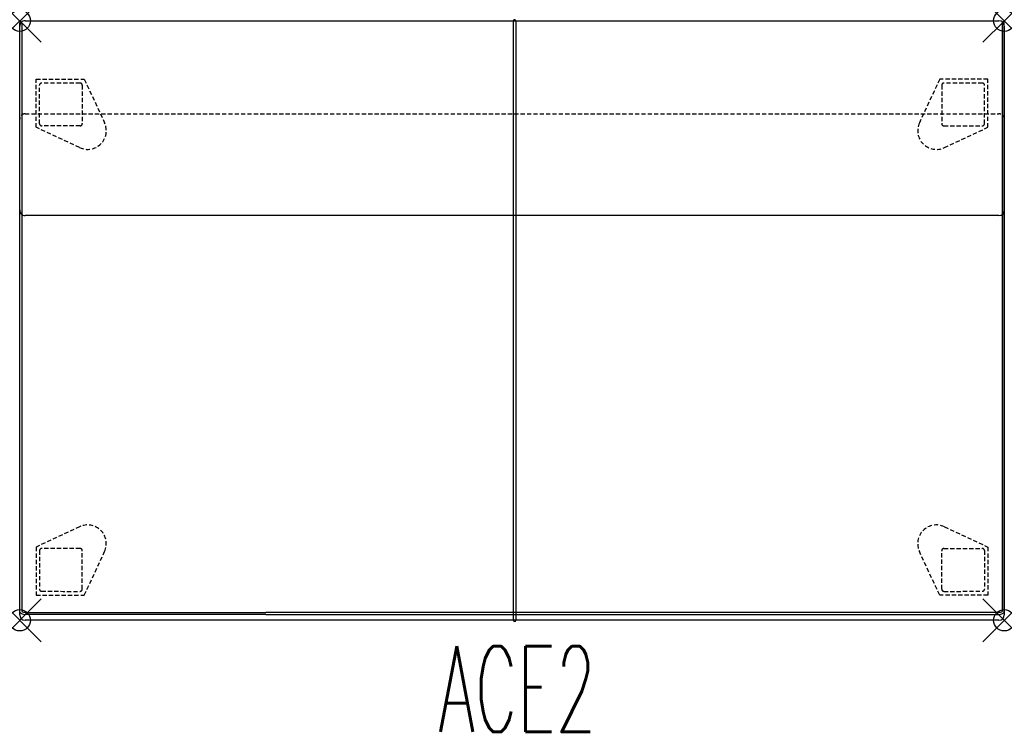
# Model space of a CAD drawing. Header units: inches. Extents: x 0 to 46, y -33.2 to 0.
import ezdxf
from ezdxf.enums import TextEntityAlignment as Align

# ---------------------------------------------------------------- set-up
doc = ezdxf.new("R2010")
doc.units = ezdxf.units.IN
doc.header["$LTSCALE"] = 0.03937
doc.header["$MEASUREMENT"] = 0
doc.header["$PDMODE"] = 35
doc.header["$PDSIZE"] = 1
doc.linetypes.add('DASHED', pattern=[0.75, 0.5, -0.25])
doc.layers.add('A-FURN-P-SEAT', color=2, linetype='Continuous')
doc.layers.add('A-FURN-P-SEAT-TN', color=2, linetype='Continuous')
doc.styles.add('0', font='TXT.shx')

msp = doc.modelspace()

# ---------------------------------------------------------------- linework, layer by layer
at = {"layer": 'A-FURN-P-SEAT'}
for p, q in [((0.25, 0), (45.75, 0)), ((23.075, -28.015), (23.075, 0.005)), ((23.175, 0), (23.175, -28.01)), ((0.001, -27.637), (0, -0.095)), ((0, -8.839), (0, -0.25)), ((0.1, -0.1), (0.1, -27.594)), ((45.9, -0.1), (45.9, -27.594)), ((45.999, -27.637), (46, -0.095)), ((46, -0.25), (46, -8.844)), ((0, -27.76), (0, -4.6)), ((46, -4.6), (46, -27.76)), ((45.75, -9.096), (0.25, -9.096)), ((0.25, -27.639), (11.5, -27.639)), ((11.5, -27.738), (0.25, -27.737)), ((45.75, -28.01), (0.25, -28.01)), ((45.75, -27.639), (11.5, -27.639)), ((11.5, -27.738), (45.75, -27.737))]:
    msp.add_line(p, q, dxfattribs=at)
at = {"layer": 'A-FURN-P-SEAT', "linetype": 'DASHED', "ltscale": 10}
for p, q in [((0.767, -4.975), (0.771, -2.726)), ((0.771, -2.726), (3.019, -2.73)), ((3.019, -2.73), (3.965, -4.768)), ((42.981, -2.73), (42.035, -4.768)), ((45.229, -2.726), (42.981, -2.73)), ((45.233, -4.975), (45.229, -2.726)), ((0.928, -4.812), (0.923, -3.014)), ((2.921, -3.008), (2.926, -4.807)), ((43.079, -3.008), (43.074, -4.807)), ((45.072, -4.812), (45.077, -3.014)), ((0.25, -4.35), (45.75, -4.35)), ((2.801, -5.928), (0.767, -4.975)), ((2.827, -4.907), (1.028, -4.912)), ((43.173, -4.907), (44.972, -4.912)), ((43.199, -5.928), (45.233, -4.975)), ((2.801, -23.638), (0.767, -24.591)), ((43.199, -23.638), (45.233, -24.591)), ((0.767, -24.591), (0.771, -26.839)), ((0.928, -24.754), (0.923, -26.552)), ((2.827, -24.659), (1.028, -24.654)), ((2.921, -26.558), (2.926, -24.758)), ((3.019, -26.835), (3.965, -24.798)), ((42.981, -26.835), (42.035, -24.798)), ((43.079, -26.558), (43.074, -24.758)), ((43.173, -24.659), (44.972, -24.654)), ((45.072, -24.754), (45.077, -26.552)), ((45.233, -24.591), (45.229, -26.839)), ((0.771, -26.839), (3.019, -26.835)), ((45.229, -26.839), (42.981, -26.835))]:
    msp.add_line(p, q, dxfattribs=at)
at = {"layer": 'A-FURN-P-SEAT'}
for centre, radius, start, end in [((0.25, -0.25), 0.25, 89.9995, 180.0005), ((23.125, 0), 0.05, 0.0214, 174.8382), ((0.05, -0.1), 0.05, 359.6553, 174.8505), ((45.75, -0.25), 0.25, 0, 90), ((45.95, -0.1), 0.05, 5.1495, 180.3447), ((0.25, -8.846), 0.25, 178.3379, 270), ((45.748, -8.844), 0.252, 270.4844, 0), ((0.236, -27.412), 0.227, 233.2352, 273.5761), ((45.764, -27.412), 0.227, 266.4239, 306.7648), ((0.25, -27.76), 0.25, 180.0067, 270), ((0.25, -27.374), 0.362, 226.4704, 269.9954), ((23.125, -28.01), 0.05, 185.1902, 0), ((45.75, -27.374), 0.362, 270.0046, 313.5296), ((45.75, -27.76), 0.25, 270, 0)]:
    msp.add_arc(centre, radius, start, end, dxfattribs=at)
at = {"layer": 'A-FURN-P-SEAT', "linetype": 'DASHED', "ltscale": 10}
for centre, radius, start, end in [((1.023, -3.014), 0.1, 90.441, 179.9032), ((2.43, -185.782), 182.874, 89.8776, 90.44103), ((2.821, -3.008), 0.1, 0.2752, 90.3532), ((43.179, -3.008), 0.1, 89.6468, 179.7248), ((43.57, -185.782), 182.874, 89.55897, 90.1224), ((44.977, -3.014), 0.1, 0.0968, 89.559), ((0.25, -4.6), 0.25, 90.0054, 180.0003), ((45.75, -4.6), 0.25, 0.0054, 90), ((1.028, -4.812), 0.1, 180.0246, 269.9746), ((3.172, -5.136), 0.874, 244.9055, 24.9021), ((2.827, -4.808), 0.0993, 270.1291, 0.1592), ((42.828, -5.136), 0.874, 155.0979, 295.0945), ((43.173, -4.808), 0.0993, 179.8408, 269.8709), ((44.972, -4.812), 0.1, 270.0254, 359.9754), ((3.172, -24.43), 0.874, 335.0979, 115.0945), ((42.828, -24.43), 0.874, 64.9055, 204.9021), ((1.028, -24.754), 0.1, 90.0254, 179.9754), ((2.827, -24.758), 0.0993, 359.8408, 89.8709), ((43.173, -24.758), 0.0993, 90.1291, 180.1592), ((44.972, -24.754), 0.1, 0.0246, 89.9746), ((1.023, -26.552), 0.1, 180.0968, 269.559), ((2.43, 156.216), 182.874, 269.55897, 270.1224), ((2.821, -26.557), 0.1, 269.6468, 359.7248), ((43.179, -26.557), 0.1, 180.2752, 270.3532), ((43.57, 156.216), 182.874, 269.8776, 270.44103), ((44.977, -26.552), 0.1, 270.441, 359.9032)]:
    msp.add_arc(centre, radius, start, end, dxfattribs=at)
at = {"layer": 'A-FURN-P-SEAT'}
for p in [(0, 0), (46, 0), (0, -28.01), (46, -28.01)]:
    msp.add_point(p, dxfattribs=at)

# ---------------------------------------------------------------- texts
at = {"layer": 'A-FURN-P-SEAT-TN', "style": '0', "width": 0.55}
msp.add_text('ACE2', height=4, dxfattribs=at).set_placement((23.25, -34.423), align=Align.BOTTOM_CENTER)

doc.saveas('drawing.dxf')
